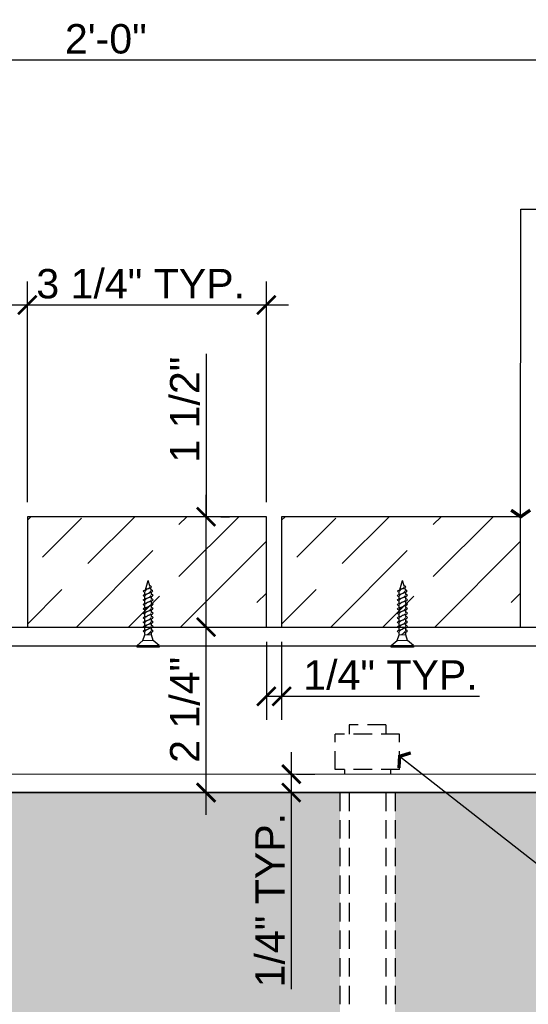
# Model space of a CAD drawing. Header units: inches. Extents: x 13.5 to 67, y 51.4 to 78.9.
# Tile 10 of 12: x 37.1 to 44, y 58.5 to 71.9. Entities that reach past the tile are written whole.
import ezdxf

# ---------------------------------------------------------------- set-up
doc = ezdxf.new("R2010")
doc.units = ezdxf.units.IN
doc.header["$MEASUREMENT"] = 0
doc.linetypes.add('DASHED', pattern=[0.75, 0.5, -0.25])
doc.linetypes.add('HIDDEN', pattern=[0.375, 0.25, -0.125])
for name, color, linetype in [('L-DETL-ANNO', 1, 'Continuous'), ('L-DETL-DIMS', 1, 'Continuous'), ('L-DETL-HIDD', 150, 'HIDDEN'), ('L-DETL-LIGHT', 247, 'Continuous'), ('L-DETL-LINE-BOLD', 3, 'Continuous'), ('L-DETL-LINE-MEDM-BOLD', 2, 'Continuous'), ('L-DETL-LINE-MEDM-FINE', 1, 'Continuous'), ('L-DETL-PATT-FINE', 96, 'Continuous'), ('L-DETL-PATT-MEDM', 135, 'Continuous')]:
    doc.layers.add(name, color=color, linetype=linetype)
doc.styles.add('Arial', font='arial.ttf')
doc.dimstyles.new('(IN) 3', dxfattribs={"dimscale": 4, "dimtxt": 0.1, "dimasz": 0.09, "dimexe": 0.08, "dimexo": 0.05, "dimgap": 0.02, "dimtad": 1, "dimdec": 3, "dimzin": 3, "dimdsep": 46, "dimlunit": 4, "dimtxsty": 'Arial', "dimblk": 'Arrowhead', "dimcen": 0.05, "dimdle": 0.075, "dimclrd": 256, "dimclre": 256, "dimclrt": 11, "dimadec": 0, "dimazin": 0, "dimtfac": 1, "dimtdec": 3, "dimtofl": 0, "dimtmove": 0, "dimatfit": 3, "dimldrblk": 'Arrowhead', "dimfxl": 1, "dimfrac": 2, "dimtolj": 1, "dimtzin": 0, "dimlwd": -1, "dimlwe": -1, "dimarcsym": 0})
doc.dimstyles.new('(IN) 3$0', dxfattribs={"dimscale": 4, "dimtxt": 0.1, "dimasz": 0.0625, "dimexe": 0.08, "dimexo": 0.05, "dimgap": 0.02, "dimtad": 1, "dimdec": 3, "dimzin": 3, "dimdsep": 46, "dimlunit": 4, "dimtxsty": 'Arial', "dimblk": 'ARCHTICK', "dimcen": 0.05, "dimdle": 0.075, "dimclrd": 256, "dimclre": 256, "dimclrt": 11, "dimadec": 0, "dimazin": 0, "dimtfac": 1, "dimtdec": 3, "dimtofl": 0, "dimtmove": 0, "dimatfit": 3, "dimldrblk": 'Arrowhead', "dimfxl": 1, "dimfrac": 2, "dimtolj": 1, "dimtzin": 0, "dimlwd": -1, "dimlwe": -1, "dimarcsym": 0})

# ---------------------------------------------------------------- blocks, each defined once
blk = doc.blocks.new('_ARCHTICK')
at = {"linetype": 'ByBlock', "const_width": 0.15}
blk.add_lwpolyline([(-0.5, -0.5), (0.5, 0.5)], dxfattribs=at)
blk = doc.blocks.new('*D27')
at = {"layer": 'Defpoints', "color": 0, "transparency": 16777216}
for p in [(40.445, 67.988), (37.195, 65.109), (40.445, 65.109)]:
    blk.add_point(p, dxfattribs=at)
at = {"layer": 'L-DETL-DIMS', "transparency": 16777216}
for p, q in [((37.195, 65.309), (37.195, 68.308)), ((40.445, 65.309), (40.445, 68.308)), ((36.895, 67.988), (40.745, 67.988))]:
    blk.add_line(p, q, dxfattribs=at)
at = {"layer": 'L-DETL-DIMS', "transparency": 16777216, "xscale": 0.25, "yscale": 0.25, "zscale": 0.25, "rotation": 180}
blk.add_blockref('_ARCHTICK', (37.195, 67.988), dxfattribs=at)
at = {"layer": 'L-DETL-DIMS', "transparency": 16777216, "xscale": 0.25, "yscale": 0.25, "zscale": 0.25}
blk.add_blockref('_ARCHTICK', (40.445, 67.988), dxfattribs=at)
at = {"layer": 'L-DETL-DIMS', "color": 11, "transparency": 16777216, "insert": (38.736, 68.275), "char_height": 0.4, "attachment_point": 5, "style": 'Arial'}
blk.add_mtext('\\A1;3 1/4" TYP.', dxfattribs=at)
blk = doc.blocks.new('Arrowhead')
blk.add_line((0, 0), (-1, 0))
at = {"const_width": 0.125}
blk.add_lwpolyline([(-0.251, 0.36), (0, 0), (-0.251, -0.36)], dxfattribs=at)
blk = doc.blocks.new('*D28')
at = {"layer": 'Defpoints', "color": 0, "transparency": 16777216}
for p in [(40.445, 63.609), (40.653, 63.609), (40.445, 62.668)]:
    blk.add_point(p, dxfattribs=at)
at = {"layer": 'L-DETL-DIMS', "transparency": 16777216}
for p, q in [((40.445, 63.409), (40.445, 62.348)), ((40.653, 63.409), (40.653, 62.348)), ((40.445, 62.668), (40.953, 62.668)), ((40.653, 62.668), (43.345, 62.668))]:
    blk.add_line(p, q, dxfattribs=at)
at = {"layer": 'L-DETL-DIMS', "transparency": 16777216, "xscale": 0.25, "yscale": 0.25, "zscale": 0.25, "rotation": 180}
blk.add_blockref('_ARCHTICK', (40.445, 62.668), dxfattribs=at)
at = {"layer": 'L-DETL-DIMS', "transparency": 16777216, "xscale": 0.25, "yscale": 0.25, "zscale": 0.25}
blk.add_blockref('_ARCHTICK', (40.653, 62.668), dxfattribs=at)
at = {"layer": 'L-DETL-DIMS', "color": 11, "transparency": 16777216, "insert": (42.133, 62.955), "char_height": 0.4, "attachment_point": 5, "style": 'Arial'}
blk.add_mtext('\\A1;1/4" TYP.', dxfattribs=at)
blk = doc.blocks.new('*D29')
at = {"layer": 'Defpoints', "color": 0, "transparency": 16777216}
for p in [(50.82, 71.32), (26.82, 66.446), (50.82, 64.809)]:
    blk.add_point(p, dxfattribs=at)
at = {"layer": 'L-DETL-DIMS', "transparency": 16777216}
for p, q in [((26.82, 66.646), (26.82, 71.64)), ((50.82, 65.009), (50.82, 71.64)), ((26.52, 71.32), (51.12, 71.32))]:
    blk.add_line(p, q, dxfattribs=at)
at = {"layer": 'L-DETL-DIMS', "transparency": 16777216, "xscale": 0.25, "yscale": 0.25, "zscale": 0.25, "rotation": 180}
blk.add_blockref('_ARCHTICK', (26.82, 71.32), dxfattribs=at)
at = {"layer": 'L-DETL-DIMS', "transparency": 16777216, "xscale": 0.25, "yscale": 0.25, "zscale": 0.25}
blk.add_blockref('_ARCHTICK', (50.82, 71.32), dxfattribs=at)
at = {"layer": 'L-DETL-DIMS', "color": 11, "transparency": 16777216, "insert": (38.262, 71.604), "char_height": 0.4, "attachment_point": 5, "style": 'Arial'}
blk.add_mtext('\\A1;2\'-0"', dxfattribs=at)
blk = doc.blocks.new('*D33')
at = {"layer": 'Defpoints', "color": 0, "transparency": 16777216}
for p in [(39.194, 63.609), (39.625, 63.609), (39.194, 61.359)]:
    blk.add_point(p, dxfattribs=at)
at = {"layer": 'L-DETL-DIMS', "transparency": 16777216}
for p, q in [((39.625, 61.059), (39.625, 63.909)), ((39.394, 63.609), (39.945, 63.609)), ((39.394, 61.359), (39.945, 61.359))]:
    blk.add_line(p, q, dxfattribs=at)
at = {"layer": 'L-DETL-DIMS', "transparency": 16777216, "xscale": 0.25, "yscale": 0.25, "zscale": 0.25}
for p, rotation in [((39.625, 63.609), 90), ((39.625, 61.359), 270)]:
    blk.add_blockref('_ARCHTICK', p, dxfattribs=dict(at, rotation=rotation))
at = {"layer": 'L-DETL-DIMS', "color": 11, "transparency": 16777216, "insert": (39.338, 62.484), "char_height": 0.4, "attachment_point": 5, "rotation": 90, "style": 'Arial'}
blk.add_mtext('\\A1;2 1/4"', dxfattribs=at)
blk = doc.blocks.new('*D34')
at = {"layer": 'Defpoints', "color": 0, "transparency": 16777216}
for p in [(40.655, 61.609), (40.655, 61.359), (40.784, 61.359)]:
    blk.add_point(p, dxfattribs=at)
at = {"layer": 'L-DETL-DIMS', "transparency": 16777216}
for p, q in [((40.784, 61.909), (40.784, 61.359)), ((40.855, 61.609), (41.104, 61.609)), ((40.784, 61.359), (40.784, 58.686)), ((40.855, 61.359), (41.104, 61.359))]:
    blk.add_line(p, q, dxfattribs=at)
at = {"layer": 'L-DETL-DIMS', "transparency": 16777216, "xscale": 0.25, "yscale": 0.25, "zscale": 0.25}
for p, rotation in [((40.784, 61.609), 90), ((40.784, 61.359), 270)]:
    blk.add_blockref('_ARCHTICK', p, dxfattribs=dict(at, rotation=rotation))
at = {"layer": 'L-DETL-DIMS', "color": 11, "transparency": 16777216, "insert": (40.497, 59.897), "char_height": 0.4, "attachment_point": 5, "rotation": 90, "style": 'Arial'}
blk.add_mtext('\\A1;1/4" TYP.', dxfattribs=at)
blk = doc.blocks.new('*U21')
for p, q in [((0, -4.98), (0, 4.98)), ((0, 4.98), (0.77, 4.98)), ((0.77, 4.98), (3.06, 2.3)), ((3.06, 2.3), (5.63, 1.53)), ((5.66, 1.53), (6.63, 1.53)), ((7.66, 1.53), (8.63, 1.53)), ((9.66, 1.53), (10.63, 1.53)), ((11.66, 1.53), (12.63, 1.53)), ((13.66, 1.53), (14.63, 1.53)), ((15.66, 1.53), (16.63, 1.53)), ((17.66, 1.53), (18.63, 1.53)), ((19.66, 1.53), (20.63, 1.53)), ((21.66, 1.53), (22.63, 1.53)), ((23.66, 1.53), (24.2, 1.53)), ((24.2, 1.53), (24.63, 1.43)), ((25.82, 1.15), (30, 0)), ((27.56, -0.81), (30, 0)), ((0.77, -4.98), (3.06, -2.3)), ((3.06, -2.3), (5.63, -1.53)), ((5.63, -1.53), (6.73, -1.53)), ((7.75, -1.54), (8.75, -1.53)), ((9.75, -1.54), (10.75, -1.53)), ((11.75, -1.54), (12.75, -1.53)), ((13.75, -1.54), (14.75, -1.53)), ((15.75, -1.54), (16.75, -1.53)), ((17.78, -1.53), (18.78, -1.53)), ((18.7, -1.36), (18.7, -1.36)), ((19.78, -1.53), (20.78, -1.53)), ((21.78, -1.53), (22.78, -1.53)), ((23.78, -1.53), (24.78, -1.53)), ((25.7, -1.36), (26.62, -1.06)), ((0.77, -4.98), (0, -4.98))]:
    blk.add_line(p, q)
at = {"lineweight": 15}
for p, q in [((0.77, 4.98), (0.77, -4.98)), ((3.06, -2.3), (3.06, 2.3))]:
    blk.add_line(p, q, dxfattribs=at)
at = {"lineweight": 5}
for p, q in [((5.63, -1.53), (5.63, 1.53)), ((5.63, 0.49), (6.73, -1.53)), ((7.66, 1.53), (8.75, -1.53)), ((9.66, 1.53), (10.75, -1.53)), ((11.66, 1.53), (12.75, -1.53)), ((13.66, 1.53), (14.75, -1.53)), ((15.66, 1.53), (16.75, -1.53)), ((17.66, 1.53), (18.75, -1.53)), ((19.66, 1.53), (20.75, -1.53)), ((21.66, 1.53), (22.75, -1.53)), ((23.66, 1.53), (24.67, -1.36)), ((25.67, 1.44), (26.47, -0.81))]:
    blk.add_line(p, q, dxfattribs=at)
at = {"lineweight": 15}
for points, start_tangent, end_tangent in [([(7.75, -1.53), (7.11, -1.28), (6.17, -0.29), (5.63, 0.55)], (-0.99352, 0.113659), (-0.389557, 0.921002)), ([(6.63, 1.53), (7.27, 1.28), (8.01, 0.1), (8.75, -1.53)], (0.99352, -0.113659), (0.389557, -0.921002)), ([(9.78, -1.53), (9.14, -1.28), (8.32, -0.1), (7.66, 1.53)], (-0.99352, 0.113659), (-0.389557, 0.921002)), ([(8.63, 1.53), (9.27, 1.28), (10.01, 0.1), (10.75, -1.53)], (0.99352, -0.113659), (0.389557, -0.921002)), ([(11.78, -1.53), (11.14, -1.28), (10.32, -0.1), (9.66, 1.53)], (-0.99352, 0.113659), (-0.389557, 0.921002)), ([(10.63, 1.53), (11.27, 1.28), (12.01, 0.1), (12.75, -1.53)], (0.99352, -0.113659), (0.389557, -0.921002)), ([(13.78, -1.53), (13.14, -1.28), (12.32, -0.1), (11.66, 1.53)], (-0.99352, 0.113659), (-0.389557, 0.921002)), ([(12.63, 1.53), (13.27, 1.28), (14.01, 0.1), (14.75, -1.53)], (0.99352, -0.113659), (0.389557, -0.921002)), ([(15.78, -1.53), (15.14, -1.28), (14.32, -0.1), (13.66, 1.53)], (-0.99352, 0.113659), (-0.389557, 0.921002)), ([(14.63, 1.53), (15.27, 1.28), (16.01, 0.1), (16.75, -1.53)], (0.99352, -0.113659), (0.389557, -0.921002)), ([(17.78, -1.53), (17.14, -1.28), (16.32, -0.1), (15.66, 1.53)], (-0.99352, 0.113659), (-0.389557, 0.921002)), ([(16.63, 1.53), (17.27, 1.28), (18.01, 0.1), (18.75, -1.53)], (0.99352, -0.113659), (0.389557, -0.921002)), ([(19.78, -1.53), (19.14, -1.28), (18.32, -0.1), (17.66, 1.53)], (-0.99352, 0.113659), (-0.389557, 0.921002)), ([(18.63, 1.53), (19.27, 1.28), (20.01, 0.1), (20.75, -1.53)], (0.99352, -0.113659), (0.389557, -0.921002)), ([(21.78, -1.53), (21.14, -1.28), (20.32, -0.1), (19.66, 1.53)], (-0.99352, 0.113659), (-0.389557, 0.921002)), ([(20.63, 1.53), (21.27, 1.28), (22.01, 0.1), (22.75, -1.53)], (0.99352, -0.113659), (0.389557, -0.921002)), ([(23.78, -1.53), (23.14, -1.28), (22.32, -0.1), (21.66, 1.53)], (-0.99352, 0.113659), (-0.389557, 0.921002)), ([(22.63, 1.53), (23.27, 1.28), (23.93, 0.06), (24.67, -1.36)], (0.99352, -0.113659), (0.389557, -0.921002)), ([(25.7, -1.36), (25.06, -1.11), (24.32, -0.09), (23.66, 1.53)], (-0.99352, 0.113659), (-0.389557, 0.921002)), ([(26.47, -0.81), (25.29, 1.21), (24.63, 1.43)], (-0.496909, 0.867802), (-0.991248, 0.132009)), ([(27.56, -0.81), (26.93, -0.63), (26.17, 0.52), (25.73, 1.29)], (-0.990453, 0.137848), (-0.537265, 0.843413))]:
    blk.add_spline(points, degree=3, dxfattribs=dict(at, start_tangent=start_tangent, end_tangent=end_tangent))
for points, start_tangent, end_tangent in [([(6.63, 1.53), (7.2, 2.25), (7.66, 1.53)], (0.571797, 0.820395), (0.389557, -0.921002)), ([(8.63, 1.53), (9.2, 2.25), (9.66, 1.53)], (0.571797, 0.820395), (0.389557, -0.921002)), ([(10.63, 1.53), (11.2, 2.25), (11.66, 1.53)], (0.571797, 0.820395), (0.389557, -0.921002)), ([(12.63, 1.53), (13.2, 2.25), (13.66, 1.53)], (0.571797, 0.820395), (0.389557, -0.921002)), ([(14.63, 1.53), (15.2, 2.25), (15.66, 1.53)], (0.571797, 0.820395), (0.389557, -0.921002)), ([(16.63, 1.53), (17.2, 2.25), (17.66, 1.53)], (0.571797, 0.820395), (0.389557, -0.921002)), ([(18.63, 1.53), (19.2, 2.25), (19.66, 1.53)], (0.571797, 0.820395), (0.389557, -0.921002)), ([(20.63, 1.53), (21.2, 2.25), (21.66, 1.53)], (0.571797, 0.820395), (0.389557, -0.921002)), ([(22.63, 1.53), (23.2, 2.25), (23.66, 1.53)], (0.571797, 0.820395), (0.389557, -0.921002)), ([(24.63, 1.43), (25.21, 2.16), (25.67, 1.44)], (0.571797, 0.820395), (0.389557, -0.921002)), ([(6.73, -1.54), (7.29, -2.25), (7.75, -1.54)], (0.571797, -0.820395), (0.389557, 0.921002)), ([(8.75, -1.54), (9.32, -2.25), (9.78, -1.54)], (0.571797, -0.820395), (0.389557, 0.921002)), ([(10.75, -1.54), (11.32, -2.25), (11.78, -1.54)], (0.571797, -0.820395), (0.389557, 0.921002)), ([(12.75, -1.54), (13.32, -2.25), (13.78, -1.54)], (0.571797, -0.820395), (0.389557, 0.921002)), ([(14.75, -1.54), (15.32, -2.25), (15.78, -1.54)], (0.571797, -0.820395), (0.389557, 0.921002)), ([(16.75, -1.54), (17.32, -2.25), (17.78, -1.54)], (0.571797, -0.820395), (0.389557, 0.921002)), ([(18.75, -1.54), (19.32, -2.25), (19.78, -1.54)], (0.571797, -0.820395), (0.389557, 0.921002)), ([(20.75, -1.54), (21.32, -2.25), (21.78, -1.54)], (0.571797, -0.820395), (0.389557, 0.921002)), ([(22.75, -1.54), (23.32, -2.25), (23.78, -1.54)], (0.571797, -0.820395), (0.389557, 0.921002)), ([(24.67, -1.36), (25.24, -2.08), (25.7, -1.37)], (0.571797, -0.820395), (0.389557, 0.921002)), ([(26.47, -0.81), (27.04, -1.54), (27.56, -0.81)], (0.571797, -0.820395), (0.389557, 0.921002))]:
    blk.add_spline(points, degree=3, dxfattribs=dict(start_tangent=start_tangent, end_tangent=end_tangent))
blk = doc.blocks.new('*D24')
at = {"layer": 'Defpoints', "color": 0, "transparency": 16777216}
for p in [(39.625, 65.109), (39.625, 65.109), (39.194, 63.609)]:
    blk.add_point(p, dxfattribs=at)
at = {"layer": 'L-DETL-DIMS', "transparency": 16777216}
for p, q in [((39.625, 67.322), (39.625, 65.109)), ((39.625, 63.309), (39.625, 65.409)), ((39.825, 65.109), (39.945, 65.109)), ((39.394, 63.609), (39.945, 63.609))]:
    blk.add_line(p, q, dxfattribs=at)
at = {"layer": 'L-DETL-DIMS', "transparency": 16777216, "xscale": 0.25, "yscale": 0.25, "zscale": 0.25}
for p, rotation in [((39.625, 65.109), 90), ((39.625, 63.609), 270)]:
    blk.add_blockref('_ARCHTICK', p, dxfattribs=dict(at, rotation=rotation))
at = {"layer": 'L-DETL-DIMS', "color": 11, "transparency": 16777216, "insert": (39.338, 66.565), "char_height": 0.4, "attachment_point": 5, "rotation": 90, "style": 'Arial'}
blk.add_mtext('\\A1;1 1/2"', dxfattribs=at)

msp = doc.modelspace()

# ---------------------------------------------------------------- hatches: boundary and pattern name
at = {"layer": 'L-DETL-PATT-FINE'}
h = msp.add_hatch(dxfattribs=at)
h.set_pattern_fill('GOST_WOOD', color=256, scale=0.25, angle=315)
h.set_pattern_definition([(45, (-1055.3453, -2747.8699), (1.0606602, -1.0606602), [2.5, -0.5]), (45, (-1055.3453, -2748.577), (1.0606602, -1.0606602), [1.5, -0.375, 0.75, -0.375]), (45, (-1055.5221, -2749.4609), (1.0606602, -1.0606602), [2.5, -0.5])])
h.paths.add_polyline_path([(37.1948, 65.1088), (37.1948, 63.6088), (39.4448, 63.6088), (39.9448, 63.6088), (40.4448, 63.6088), (40.4448, 65.1088)])
h = msp.add_hatch(dxfattribs=at)
h.set_pattern_fill('GOST_WOOD', color=256, scale=0.25, angle=315)
h.set_pattern_definition([(45, (-1051.887, -2747.8699), (1.0606602, -1.0606602), [2.5, -0.5]), (45, (-1051.887, -2748.577), (1.0606602, -1.0606602), [1.5, -0.375, 0.75, -0.375]), (45, (-1052.0638, -2749.4609), (1.0606602, -1.0606602), [2.5, -0.5])])
h.paths.add_polyline_path([(40.6531, 65.1088), (40.6531, 63.6088), (42.9031, 63.6088), (43.4031, 63.6088), (43.9031, 63.6088), (43.9031, 65.1088)])
at = {"layer": 'L-DETL-PATT-MEDM'}
h = msp.add_hatch(dxfattribs=at)
h.set_pattern_fill('AR-CONC', color=256, scale=0.1, style=0)
h.set_pattern_definition([(50, (26.8198, 52.9639), (0.71726, -0.062752), [0.075, -0.825]), (355, (26.8198, 52.9639), (-0.138751, 0.752192), [0.06, -0.66]), (100.4514, (26.8796, 52.9587), (0.578509, 0.68944), [0.06374, -0.701142]), (46.1842, (26.8198, 53.1639), (1.06724, -0.16552), [0.1125, -1.2375]), (96.6356, (26.9087, 53.1501), (0.93466, 0.97412), [0.09561, -1.051714]), (351.184, (26.8198, 53.1639), (0.93466, 0.97412), [0.09, -0.99]), (21, (26.9198, 53.1139), (0.596907, -0.402619), [0.075, -0.825]), (326, (26.9198, 53.1139), (0.243315, 0.72515), [0.06, -0.66]), (71.4514, (26.96954, 53.08035), (0.840222, 0.322531), [0.06374, -0.701142]), (37.5, (26.8198, 52.9639), (0.0121599, 0.3328939), [0, -0.652, 0, -0.67, 0, -0.6625]), (7.5, (26.8198, 52.9639), (0.2630695, 0.3944117), [0, -0.382, 0, -0.637, 0, -0.2525]), (327.5, (26.5968, 52.9639), (0.5338224, -0.022555), [0, -0.25, 0, -0.78, 0, -1.035]), (317.5, (26.4968, 52.9639), (0.583186, 0.100105), [0, -0.325, 0, -0.518, 0, -0.735])])
h.paths.add_polyline_path([(35.4448, 61.3588), (29.8198, 61.3588), (29.8198, 59.8588), (29.8198, 53.2215), (38.9516, 53.2215), (39.0453, 52.9639), (39.2328, 53.4791), (39.3266, 53.2215), (50.8198, 53.2215), (50.8198, 59.8588), (47.8198, 59.8588), (47.8198, 61.3588), (42.1948, 61.3588), (42.1948, 55.7338), (41.4448, 55.7338), (41.4448, 61.3588), (36.1948, 61.3588), (36.1948, 55.7338), (35.4448, 55.7338)])

# ---------------------------------------------------------------- linework, layer by layer
at = {"layer": 'L-DETL-HIDD'}
for p, q in [((41.3823, 61.6713), (41.3823, 62.1557)), ((42.2573, 61.6713), (42.2573, 62.1557))]:
    msp.add_line(p, q, dxfattribs=at)
for points in [[(41.5698, 62.2807), (41.5698, 62.1557)], [(42.0698, 62.2807), (41.5698, 62.2807)], [(42.0698, 62.2807), (42.0698, 62.1557)], [(42.2573, 62.1557), (41.3823, 62.1557)], [(42.2573, 61.6713), (41.3823, 61.6713)], [(41.5073, 61.6713), (41.5073, 61.6088)], [(42.1323, 61.6713), (42.1323, 61.6088)], [(41.4448, 61.3588), (41.4448, 55.7338)], [(41.5698, 61.3588), (41.5698, 55.8588)], [(42.0698, 61.3588), (42.0698, 55.8588)], [(42.1948, 61.3588), (42.1948, 55.7338)]]:
    msp.add_lwpolyline(points, dxfattribs=at)
at = {"layer": 'L-DETL-LINE-BOLD'}
msp.add_lwpolyline([(29.8198, 61.3588), (47.8198, 61.3588)], dxfattribs=at)
at = {"layer": 'L-DETL-LINE-MEDM-BOLD'}
for points in [[(37.1948, 63.6088), (39.4448, 63.6088), (39.9448, 63.6088), (40.4448, 63.6088), (40.4448, 65.1088), (37.1948, 65.1088)], [(40.6531, 63.6088), (42.9031, 63.6088), (43.4031, 63.6088), (43.9031, 63.6088), (43.9031, 65.1088), (40.6531, 65.1088)]]:
    msp.add_lwpolyline(points, close=True, dxfattribs=at)
at = {"layer": 'L-DETL-LINE-MEDM-FINE'}
for points in [[(28.8198, 63.3597), (28.8198, 63.6088), (49.3198, 63.6088)], [(41.0698, 63.6088), (41.4448, 63.6088)], [(32.3198, 61.3588), (45.3198, 61.3588)]]:
    msp.add_lwpolyline(points, dxfattribs=at)
for points in [[(32.1353, 61.605, -0.1989124), (31.7817, 61.7515), (30.1782, 63.355), (48.4625, 63.355)], [(48.8198, 63.3588), (47.0395, 61.5784, -0.1989124), (46.5091, 61.3588), (31.1303, 61.3588)], [(48.4662, 63.3588), (46.8627, 61.7552, -0.1989124), (46.5091, 61.6088), (32.1345, 61.605)]]:
    msp.add_lwpolyline(points, format="xyb", dxfattribs=at)

# ---------------------------------------------------------------- block references
at = {"layer": 'L-DETL-LIGHT', "linetype": 'DASHED', "xscale": 0.03029059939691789, "yscale": 0.03029059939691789, "zscale": 0.03029059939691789, "rotation": 90}
for p in [(38.8369, 63.3356), (42.2952, 63.3356)]:
    msp.add_blockref('*U21', p, dxfattribs=at)

# ---------------------------------------------------------------- dimensions: what is measured, and where the dimension line sits
at = {"layer": 'L-DETL-DIMS'}
dim = msp.add_linear_dim(base=(50.8198, 71.3198), p1=(26.8198, 66.4462), p2=(50.8198, 64.8088), dimstyle='(IN) 3$0', dxfattribs=at)
dim.commit()
dim.dimension.update_dxf_attribs({"geometry": '*D29', "text_midpoint": (38.2622, 71.3198), "dimtype": 160})
for base, p1, p2, picture, middle in [((40.4448, 67.9882), (37.1948, 65.1088), (40.4448, 65.1088), '*D27', (38.7365, 67.9882)), ((40.4448, 62.6683), (40.6531, 63.6088), (40.4448, 63.6088), '*D28', (42.1333, 62.6683))]:
    dim = msp.add_linear_dim(base=base, p1=p1, p2=p2, text='<> TYP.', dimstyle='(IN) 3$0', dxfattribs=at)
    dim.commit()
    dim.dimension.update_dxf_attribs({"geometry": picture, "text_midpoint": middle, "dimtype": 160})
dim = msp.add_linear_dim(base=(39.6248, 65.1088), p1=(39.1939, 63.6088), p2=(39.6248, 65.1088), angle=90, dimstyle='(IN) 3$0', override={"dimtmove": 1}, dxfattribs=at)
dim.commit()
dim.dimension.update_dxf_attribs({"geometry": '*D24', "text_midpoint": (39.8361, 66.5654), "dimtype": 160})
dim = msp.add_linear_dim(base=(39.6248, 63.6088), p1=(39.1939, 61.3588), p2=(39.1939, 63.6088), angle=90, dimstyle='(IN) 3$0', dxfattribs=at)
dim.commit()
dim.dimension.update_dxf_attribs({"geometry": '*D33', "text_midpoint": (39.6248, 62.4838), "dimtype": 160})
dim = msp.add_linear_dim(base=(40.7837, 61.3588), p1=(40.655, 61.6088), p2=(40.655, 61.3588), angle=90, text='<> TYP.', dimstyle='(IN) 3$0', dxfattribs=at)
dim.commit()
dim.dimension.update_dxf_attribs({"geometry": '*D34', "text_midpoint": (40.7837, 59.8973), "dimtype": 160})

# ---------------------------------------------------------------- leaders
at = {"layer": 'L-DETL-ANNO'}
for points in [[(43.9031, 65.1088), (43.9052, 69.2922), (54.2229, 69.2922)], [(42.2573, 61.8522), (47.0176, 58.1284), (54.2229, 58.1284)]]:
    msp.add_leader(points, dimstyle='(IN) 3', dxfattribs=at)

doc.saveas('drawing.dxf')
